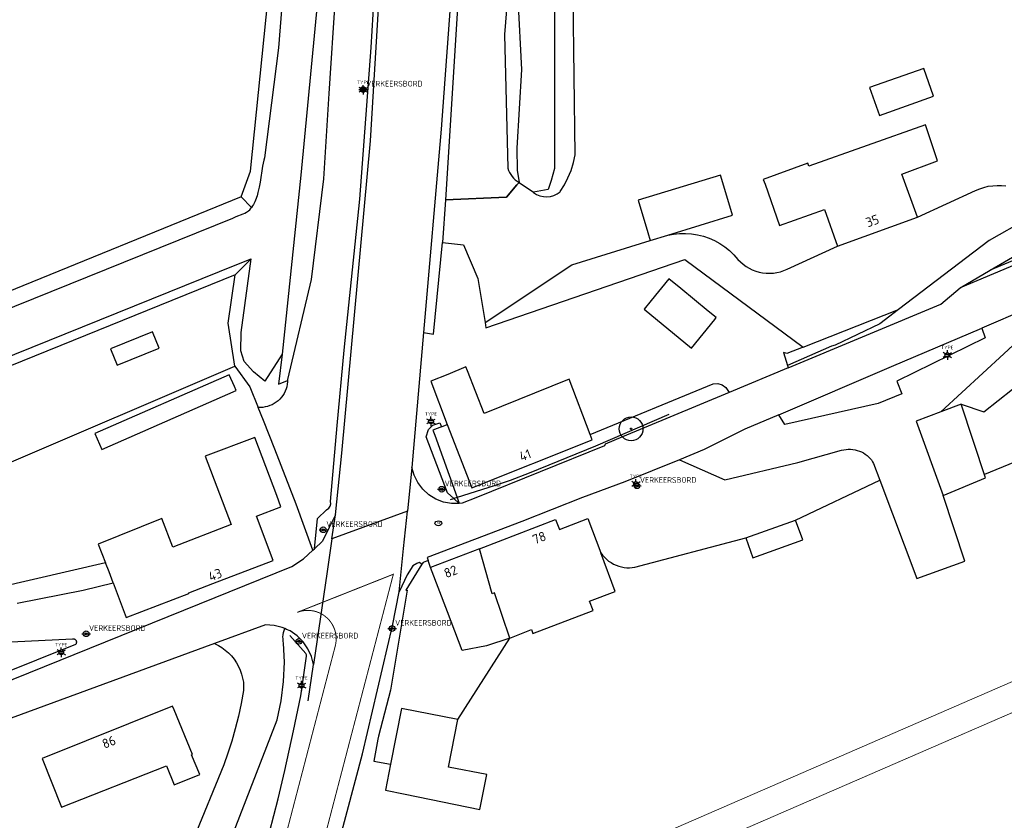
# Model space of a CAD drawing. Header units: metres. Extents: x 102000 to 105000, y 414600 to 420766.
# Tile 182 of 256: x 103598 to 103701, y 419581 to 419665. Entities that reach past the tile are written whole.
import ezdxf
from ezdxf.enums import TextEntityAlignment as Align

# ---------------------------------------------------------------- set-up
doc = ezdxf.new("R2010")
doc.units = ezdxf.units.M
doc.layers.get('0').update_dxf_attribs({"color": 8})
for name, color, linetype, lineweight in [('00-Ontwerp DKIV', 8, 'Continuous', 0), ('B-WE-VH-BEDRIJFSVLOERPLAAT-S', 8, 'Continuous', 18), ('N-WE-GR-RUBUS 2 SOORTEN-A', 252, 'Continuous', 18), ('N-WE-GR-RUBUS 2 SOORTEN-G', 3, 'Continuous', 18), ('N-WE-WH-WATERLIJN-G', 150, 'Continuous', 5)]:
    doc.layers.add(name, color=color, linetype=linetype, lineweight=lineweight)
doc.styles.add('MtXpl_NLCS-ISO', font='NLCS-ISO.ttf')
doc.styles.add('NLCS-ISO', font='NLCS-ISO.ttf')

msp = doc.modelspace()

# ---------------------------------------------------------------- hatches: boundary and pattern name
at = {"ltscale": 0.1}
h = msp.add_hatch(color=256, dxfattribs=at)
edge = h.paths.add_edge_path()
edge.add_arc((103661.96, 419622.21), 0.075, 0, 360)
at = {"layer": 'N-WE-GR-RUBUS 2 SOORTEN-A'}
h = msp.add_hatch(dxfattribs=at)
h.set_pattern_fill('ANSI31', color=256)
h.set_pattern_definition([(45, (0, 500), (-2.24506403, 2.24506403), [])])
edge = h.paths.add_edge_path()
edge.add_arc((103788.66, 419614.36), 2.2, 351.1596, 352.9621)
edge.add_line((103790.84, 419614.09), (103790.84, 419614.09))
edge.add_arc((103789.85, 419614.19), 1, 354.0484, 471.953)
edge.add_line((103789.47, 419615.12), (103655.18, 419560.99))
edge.add_line((103655.18, 419560.99), (103652.87, 419555.53))
edge.add_line((103652.87, 419555.53), (103689.35, 419570.24))
edge.add_line((103689.35, 419570.24), (103711.2, 419561.5))
edge.add_line((103711.2, 419561.5), (103739.16, 419572.83))
edge.add_line((103739.16, 419572.83), (103740.51, 419580.52))
edge.add_line((103740.51, 419580.52), (103789.79, 419608.07))
edge.add_line((103789.79, 419608.07), (103790.83, 419614.02))

# ---------------------------------------------------------------- linework, layer by layer
at = {"transparency": 33554687}
for p, q in [((103633.89, 419717.95), (103627.21, 419648.9)), ((103634.54, 419652.51), (103637.6, 419703.17)), ((103621.93, 419649.33), (103627.28, 419702.08)), ((103627.98, 419702.05), (103624.87, 419662.3)), ((103634.63, 419662.32), (103636.23, 419690.31)), ((103634.63, 419662.32), (103636.23, 419690.31)), ((103644.79, 419683.85), (103642.44, 419646.31)), ((103653.88, 419683.52), (103653.9, 419649.58)), ((103650.11, 419682.11), (103648.66, 419663.7)), ((103631.07, 419671.13), (103630.16, 419657.48)), ((103643.16, 419670.05), (103641.98, 419653.74)), ((103656.07, 419651.03), (103655.84, 419669.15)), ((103650.06, 419667.47), (103650.42, 419660.02)), ((103648.66, 419663.7), (103648.99, 419649.64)), ((103624.87, 419662.3), (103623.4, 419650.71)), ((103633.42, 419646.36), (103634.63, 419662.32)), ((103633.42, 419646.36), (103634.63, 419662.32)), ((103699.73, 419638.89), (103736.96, 419660.68)), ((103650.42, 419660.02), (103649.95, 419651.72)), ((103692.75, 419660.12), (103687.05, 419658.11)), ((103693.78, 419657.2), (103692.75, 419660.12)), ((103630.16, 419657.48), (103629.61, 419648.51)), ((103687.05, 419658.11), (103688.08, 419655.18)), ((103688.08, 419655.18), (103693.78, 419657.2)), ((103743.62, 419656.79), (103696.57, 419637.03)), ((103741.95, 419656.68), (103699.73, 419638.89)), ((103692.95, 419654.2), (103680.67, 419649.84)), ((103694.18, 419650.41), (103692.95, 419654.2)), ((103641.98, 419653.74), (103640.13, 419632.34)), ((103631.53, 419619.66), (103634.54, 419652.51)), ((103649.95, 419651.72), (103649.97, 419649.41)), ((103623.34, 419650.47), (103623.2, 419649.83)), ((103623.4, 419650.71), (103623.34, 419650.47)), ((103655.64, 419649.4), (103655.89, 419650.21)), ((103655.89, 419650.21), (103656.07, 419651.03)), ((103680.55, 419650.17), (103675.87, 419648.44)), ((103680.67, 419649.84), (103680.55, 419650.17)), ((103690.44, 419649), (103694.18, 419650.41)), ((103620.94, 419646.62), (103621.93, 419649.33)), ((103623.2, 419649.83), (103622.94, 419648.17)), ((103649.97, 419649.41), (103650.18, 419648.12)), ((103653.9, 419649.58), (103653.56, 419648.32)), ((103655.32, 419648.62), (103655.64, 419649.4)), ((103622.94, 419648.17), (103622.84, 419647.64)), ((103627.21, 419648.9), (103625.26, 419630.08)), ((103629.61, 419648.51), (103628.29, 419637.93)), ((103650.18, 419648.12), (103649.93, 419647.87)), ((103650.18, 419648.12), (103651.69, 419647.09)), ((103653.56, 419648.32), (103653.22, 419647.4)), ((103654.94, 419647.87), (103655.32, 419648.62)), ((103671.35, 419648.89), (103662.69, 419646.25)), ((103672.14, 419646.32), (103671.35, 419648.89)), ((103675.87, 419648.44), (103676.05, 419647.94)), ((103692.09, 419644.49), (103690.44, 419649)), ((103622.71, 419647.08), (103622.62, 419646.73)), ((103622.84, 419647.64), (103622.71, 419647.08)), ((103649.93, 419647.87), (103648.85, 419646.58)), ((103648.85, 419646.58), (103649.93, 419647.87)), ((103653.22, 419647.4), (103651.69, 419647.09)), ((103654.49, 419647.16), (103654.94, 419647.87)), ((103676.05, 419647.94), (103677.56, 419643.59)), ((103692.09, 419644.49), (103698.21, 419647.28)), ((103698.21, 419647.28), (103698.64, 419647.46)), ((103698.64, 419647.46), (103699.08, 419647.61)), ((103699.08, 419647.61), (103699.54, 419647.72)), ((103699.54, 419647.72), (103700, 419647.79)), ((103700, 419647.79), (103700.47, 419647.82)), ((103700.47, 419647.82), (103700.93, 419647.82)), ((103700.93, 419647.82), (103701.4, 419647.77)), ((103620.94, 419646.62), (103563.46, 419623.22)), ((103622.04, 419645.5), (103620.94, 419646.62)), ((103622.37, 419646.08), (103622.24, 419645.82)), ((103622.46, 419646.28), (103622.37, 419646.08)), ((103622.62, 419646.73), (103622.46, 419646.28)), ((103631.79, 419630.5), (103633.42, 419646.36)), ((103631.79, 419630.5), (103633.42, 419646.36)), ((103642.44, 419646.31), (103642.12, 419641.82)), ((103648.85, 419646.58), (103642.44, 419646.31)), ((103642.44, 419646.31), (103648.85, 419646.58)), ((103662.69, 419646.25), (103663.72, 419642.87)), ((103672.64, 419644.67), (103672.14, 419646.32)), ((103708.17, 419646.89), (103699.64, 419642.03)), ((103621.14, 419644.82), (103621.32, 419644.91)), ((103621.32, 419644.91), (103621.51, 419645.01)), ((103621.51, 419645.01), (103621.72, 419645.15)), ((103621.72, 419645.15), (103621.85, 419645.26)), ((103621.85, 419645.26), (103621.93, 419645.35)), ((103621.93, 419645.35), (103622.04, 419645.5)), ((103622.15, 419645.66), (103622.04, 419645.5)), ((103622.24, 419645.82), (103622.15, 419645.66)), ((103677.56, 419643.59), (103682.3, 419645.29)), ((103682.3, 419645.29), (103683.68, 419641.42)), ((103555.3, 419618.24), (103620.08, 419644.37)), ((103620.08, 419644.37), (103620.43, 419644.53)), ((103620.43, 419644.53), (103621.14, 419644.82)), ((103665.81, 419642.58), (103672.64, 419644.67)), ((103683.68, 419641.42), (103692.09, 419644.49)), ((103663.72, 419642.87), (103663.98, 419642.02)), ((103641.17, 419632.15), (103642.12, 419641.82)), ((103642.12, 419641.82), (103644.34, 419641.55)), ((103655.73, 419639.46), (103663.98, 419642.02)), ((103663.98, 419642.02), (103665.81, 419642.58)), ((103665.81, 419642.58), (103666.43, 419642.7)), ((103666.43, 419642.7), (103667.06, 419642.76)), ((103667.06, 419642.76), (103667.7, 419642.77)), ((103667.7, 419642.77), (103668.33, 419642.73)), ((103668.33, 419642.73), (103668.95, 419642.63)), ((103668.95, 419642.63), (103669.57, 419642.48)), ((103669.57, 419642.48), (103670.17, 419642.27)), ((103670.17, 419642.27), (103670.75, 419642.01)), ((103670.75, 419642.01), (103671.3, 419641.71)), ((103699.64, 419642.03), (103690.11, 419634.77)), ((103644.34, 419641.55), (103645.85, 419638.02)), ((103671.3, 419641.71), (103671.83, 419641.35)), ((103671.83, 419641.35), (103672.32, 419640.96)), ((103672.32, 419640.96), (103672.78, 419640.52)), ((103678.38, 419639.02), (103683.68, 419641.42)), ((103621.98, 419640.1), (103620.31, 419638.4)), ((103620.47, 419639.5), (103621.98, 419640.1)), ((103620.94, 419632.34), (103621.98, 419640.1)), ((103646.68, 419632.85), (103667.62, 419640.02)), ((103667.62, 419640.02), (103680.06, 419630.8)), ((103672.78, 419640.52), (103673.2, 419640.04)), ((103673.2, 419640.04), (103673.46, 419639.77)), ((103673.46, 419639.77), (103673.74, 419639.52)), ((103584.41, 419624.95), (103620.47, 419639.5)), ((103646.6, 419633.38), (103655.73, 419639.46)), ((103673.74, 419639.52), (103674.05, 419639.29)), ((103674.05, 419639.29), (103674.37, 419639.1)), ((103674.37, 419639.1), (103674.71, 419638.93)), ((103674.71, 419638.93), (103675.07, 419638.79)), ((103675.07, 419638.79), (103675.43, 419638.69)), ((103675.43, 419638.69), (103675.8, 419638.61)), ((103677.31, 419638.65), (103677.68, 419638.74)), ((103677.68, 419638.74), (103678.03, 419638.86)), ((103678.03, 419638.86), (103678.38, 419639.02)), ((103696.57, 419637.03), (103699.73, 419638.89)), ((103620.31, 419638.4), (103568.27, 419617.35)), ((103619.56, 419633.34), (103620.31, 419638.4)), ((103628.29, 419637.93), (103625.82, 419627.39)), ((103645.85, 419638.02), (103646.6, 419633.38)), ((103665.94, 419637.98), (103664.08, 419635.71)), ((103667.18, 419636.97), (103665.94, 419637.98)), ((103675.8, 419638.61), (103676.18, 419638.57)), ((103676.18, 419638.57), (103676.55, 419638.57)), ((103676.55, 419638.57), (103676.93, 419638.59)), ((103676.93, 419638.59), (103677.31, 419638.65)), ((103670.07, 419634.6), (103667.18, 419636.97)), ((103694.56, 419635.32), (103696.57, 419637.03)), ((103664.08, 419635.71), (103663.32, 419634.79)), ((103706.72, 419636.16), (103698.85, 419632.81)), ((103663.32, 419634.79), (103668.3, 419630.71)), ((103670.91, 419633.91), (103670.07, 419634.6)), ((103678.49, 419628.62), (103694.56, 419635.32)), ((103680.06, 419630.8), (103690.11, 419634.77)), ((103690.11, 419634.77), (103688.13, 419633.25)), ((103706.76, 419635.32), (103701.16, 419630.1)), ((103668.3, 419630.71), (103670.76, 419633.71)), ((103670.76, 419633.71), (103670.91, 419633.91)), ((103620.28, 419628.8), (103619.56, 419633.34)), ((103646.6, 419633.38), (103646.68, 419632.85)), ((103688.13, 419633.25), (103683.42, 419631.01)), ((103689.34, 419628.77), (103698.85, 419632.81)), ((103698.85, 419632.81), (103699.22, 419631.79)), ((103611.63, 419632.42), (103607.18, 419630.62)), ((103612.32, 419630.71), (103611.63, 419632.42)), ((103620.9, 419630.4), (103620.94, 419632.34)), ((103640.13, 419632.34), (103638.91, 419618.15)), ((103640.13, 419632.34), (103641.17, 419632.15)), ((103699.22, 419631.79), (103689.9, 419627.24)), ((103699.06, 419623.98), (103708.79, 419631.75)), ((103607.18, 419630.62), (103607.88, 419628.91)), ((103607.88, 419628.91), (103612.32, 419630.71)), ((103621.27, 419629.3), (103620.9, 419630.4)), ((103631.03, 419622.55), (103631.79, 419630.5)), ((103631.03, 419622.55), (103631.79, 419630.5)), ((103680.06, 419630.8), (103678.35, 419630.13)), ((103683.06, 419630.89), (103678.42, 419628.86)), ((103683.42, 419631.01), (103683.06, 419630.89)), ((103625.26, 419630.08), (103623.43, 419627.23)), ((103625.26, 419630.08), (103624.88, 419626.9)), ((103677.99, 419630.25), (103678.42, 419628.86)), ((103678.35, 419630.13), (103677.99, 419630.25)), ((103701.16, 419630.1), (103694.56, 419624.01)), ((103582.17, 419612.5), (103620.28, 419628.8)), ((103582.17, 419612.5), (103620.28, 419628.8)), ((103620.28, 419628.8), (103621.85, 419626.62)), ((103622.24, 419628.21), (103621.27, 419629.3)), ((103644.59, 419628.73), (103642.69, 419627.94)), ((103644.75, 419628.3), (103644.59, 419628.73)), ((103646.49, 419623.82), (103644.75, 419628.3)), ((103678.49, 419628.62), (103672.29, 419626.04)), ((103677.49, 419623.69), (103689.34, 419628.77)), ((103678.42, 419628.86), (103678.49, 419628.62)), ((103619.69, 419627.9), (103605.56, 419621.73)), ((103620.23, 419626.67), (103619.69, 419627.9)), ((103623.43, 419627.23), (103622.24, 419628.21)), ((103624.88, 419626.9), (103625.82, 419627.28)), ((103625.82, 419627.28), (103625.81, 419627.14)), ((103625.82, 419627.39), (103625.82, 419627.28)), ((103642.69, 419627.94), (103640.89, 419627.21)), ((103655.44, 419627.42), (103646.49, 419623.82)), ((103657.66, 419621.61), (103655.44, 419627.42)), ((103606.29, 419620.05), (103620.42, 419626.23)), ((103620.42, 419626.23), (103620.23, 419626.67)), ((103621.85, 419626.62), (103622.73, 419624.46)), ((103625.66, 419626.4), (103625.57, 419626.17)), ((103625.73, 419626.64), (103625.66, 419626.4)), ((103625.78, 419626.89), (103625.73, 419626.64)), ((103625.81, 419627.14), (103625.78, 419626.89)), ((103640.89, 419627.21), (103642.6, 419622.65)), ((103657.66, 419621.61), (103670.6, 419626.93)), ((103670.6, 419626.93), (103671.09, 419626.96)), ((103671.09, 419626.96), (103671.55, 419626.82)), ((103671.55, 419626.82), (103671.94, 419626.54)), ((103671.94, 419626.54), (103672.29, 419626.04)), ((103689.9, 419627.24), (103690.45, 419625.9)), ((103625.01, 419625.34), (103624.82, 419625.16)), ((103625.17, 419625.53), (103625.01, 419625.34)), ((103625.32, 419625.73), (103625.17, 419625.53)), ((103625.46, 419625.94), (103625.32, 419625.73)), ((103625.57, 419626.17), (103625.46, 419625.94)), ((103672.29, 419626.04), (103666.03, 419623.43)), ((103690.45, 419625.9), (103687.96, 419624.88)), ((103623.23, 419624.47), (103622.73, 419624.46)), ((103623.3, 419623.08), (103622.73, 419624.46)), ((103623.3, 419623.08), (103622.73, 419624.46)), ((103623.48, 419624.51), (103623.23, 419624.47)), ((103623.72, 419624.57), (103623.48, 419624.51)), ((103623.96, 419624.65), (103623.72, 419624.57)), ((103624.19, 419624.75), (103623.96, 419624.65)), ((103624.41, 419624.87), (103624.19, 419624.75)), ((103624.62, 419625.01), (103624.41, 419624.87)), ((103624.82, 419625.16), (103624.62, 419625.01)), ((103687.96, 419624.88), (103678.14, 419622.67)), ((103696.68, 419624.82), (103694.56, 419624.01)), ((103699.25, 419617.05), (103696.68, 419624.82)), ((103696.68, 419624.82), (103699.06, 419623.98)), ((103665.94, 419623.7), (103658.21, 419620.37)), ((103666.03, 419623.43), (103661.07, 419621.37)), ((103677.49, 419623.69), (103673.94, 419622.17)), ((103678.14, 419622.67), (103677.49, 419623.69)), ((103694.56, 419624.01), (103691.95, 419623.01)), ((103624.49, 419620.07), (103623.3, 419623.08)), ((103630.35, 419614.58), (103631.03, 419622.55)), ((103630.35, 419614.58), (103631.03, 419622.55)), ((103640.4, 419621.36), (103640.65, 419622.13)), ((103640.65, 419622.13), (103641.12, 419622.61)), ((103641.12, 419622.61), (103641.84, 419622.84)), ((103642, 419622.42), (103641.12, 419622.07)), ((103641.84, 419622.84), (103642, 419622.42)), ((103642, 419622.42), (103642.6, 419622.65)), ((103642.6, 419622.65), (103645.2, 419616.01)), ((103673.94, 419622.17), (103669.66, 419620.02)), ((103691.95, 419623.01), (103694.78, 419615.18)), ((103605.56, 419621.73), (103606.29, 419620.05)), ((103622.38, 419621.3), (103617.16, 419619.35)), ((103624.68, 419615.18), (103622.38, 419621.3)), ((103642.65, 419615.46), (103640.4, 419621.36)), ((103641.12, 419622.07), (103641.3, 419621.54)), ((103641.3, 419621.54), (103643.66, 419614.98)), ((103645.2, 419616.01), (103657.86, 419621.06)), ((103657.86, 419621.06), (103657.66, 419621.61)), ((103661.07, 419621.37), (103659.22, 419620.59)), ((103626.73, 419614.28), (103624.49, 419620.07)), ((103659.16, 419620.41), (103645.62, 419614.96)), ((103658.21, 419620.37), (103651.24, 419617.54)), ((103659.22, 419620.59), (103659.16, 419620.41)), ((103669.66, 419620.02), (103667.06, 419618.95)), ((103684.1, 419619.96), (103684.34, 419620.01)), ((103684.34, 419620.01), (103684.57, 419620.05)), ((103684.57, 419620.05), (103684.81, 419620.06)), ((103684.81, 419620.06), (103685.05, 419620.06)), ((103685.05, 419620.06), (103685.29, 419620.04)), ((103685.29, 419620.04), (103685.52, 419620)), ((103617.16, 419619.35), (103619.88, 419612.14)), ((103630.86, 419613.17), (103631.53, 419619.66)), ((103679.5, 419618.67), (103684.1, 419619.96)), ((103685.52, 419620), (103685.75, 419619.94)), ((103685.75, 419619.94), (103685.98, 419619.87)), ((103685.98, 419619.87), (103686.19, 419619.78)), ((103686.19, 419619.78), (103686.4, 419619.67)), ((103686.4, 419619.67), (103686.6, 419619.55)), ((103686.6, 419619.55), (103686.78, 419619.41)), ((103686.78, 419619.41), (103686.95, 419619.26)), ((103686.95, 419619.26), (103687.11, 419619.1)), ((103687.11, 419619.1), (103687.25, 419618.93)), ((103638.91, 419618.15), (103638.43, 419613.53)), ((103639.14, 419617.32), (103638.91, 419618.15)), ((103667.06, 419618.95), (103661.32, 419616.62)), ((103667.06, 419618.95), (103671.84, 419616.86)), ((103671.84, 419616.86), (103679.5, 419618.67)), ((103687.25, 419618.93), (103687.37, 419618.74)), ((103687.37, 419618.74), (103687.48, 419618.55)), ((103687.48, 419618.55), (103688.13, 419616.81)), ((103639.52, 419616.55), (103639.14, 419617.32)), ((103651.24, 419617.54), (103649.23, 419616.79)), ((103694.78, 419615.18), (103699.25, 419617.05)), ((103640.04, 419615.86), (103639.52, 419616.55)), ((103647.54, 419616.2), (103643.66, 419614.98)), ((103649.23, 419616.79), (103647.54, 419616.2)), ((103661.32, 419616.62), (103656.84, 419614.98)), ((103679.27, 419612.6), (103688.13, 419616.81)), ((103688.13, 419616.81), (103692.02, 419606.45)), ((103625.13, 419614), (103624.68, 419615.18)), ((103640.68, 419615.28), (103640.04, 419615.86)), ((103641.41, 419614.82), (103640.68, 419615.28)), ((103643.31, 419614.87), (103642.65, 419615.46)), ((103642.97, 419614.77), (103643.31, 419614.87)), ((103643.66, 419614.98), (103643.31, 419614.87)), ((103643.89, 419614.35), (103643.31, 419614.87)), ((103643.66, 419614.98), (103643.89, 419614.35)), ((103645.62, 419614.96), (103644.2, 419614.38)), ((103656.84, 419614.98), (103653.65, 419613.72)), ((103697.08, 419608.3), (103694.78, 419615.18)), ((103622.54, 419613.02), (103625.13, 419614)), ((103628.47, 419609.43), (103626.73, 419614.28)), ((103629.93, 419613.7), (103630.16, 419613.87)), ((103629.93, 419613.7), (103630.16, 419613.87)), ((103630.16, 419613.87), (103630.29, 419614.08)), ((103630.16, 419613.87), (103630.29, 419614.08)), ((103630.29, 419614.08), (103630.36, 419614.33)), ((103630.29, 419614.08), (103630.36, 419614.33)), ((103630.36, 419614.33), (103630.35, 419614.58)), ((103630.36, 419614.33), (103630.35, 419614.58)), ((103642.22, 419614.51), (103641.41, 419614.82)), ((103643.07, 419614.35), (103642.22, 419614.51)), ((103643.89, 419614.35), (103643.07, 419614.35)), ((103644.2, 419614.38), (103643.89, 419614.35)), ((103612.6, 419612.76), (103605.9, 419610.06)), ((103613.74, 419609.76), (103612.6, 419612.76)), ((103624.32, 419608.37), (103622.54, 419613.02)), ((103628.65, 419609.6), (103628.96, 419612.79)), ((103628.96, 419612.79), (103629.93, 419613.7)), ((103628.96, 419612.79), (103629.93, 419613.7)), ((103630.86, 419613.17), (103630.2, 419611.84)), ((103638.43, 419613.53), (103630.48, 419610.62)), ((103630.48, 419610.62), (103630.86, 419613.17)), ((103638.03, 419609.61), (103638.43, 419613.53)), ((103653.65, 419613.72), (103650.48, 419612.47)), ((103654.43, 419611.63), (103657.41, 419612.78)), ((103657.41, 419612.78), (103658.77, 419609.16)), ((103619.88, 419612.14), (103613.74, 419609.76)), ((103630.2, 419611.84), (103629.48, 419610.38)), ((103650.48, 419612.47), (103640.51, 419608.67)), ((103646.02, 419609.59), (103654.02, 419612.67)), ((103654.02, 419612.67), (103654.43, 419611.63)), ((103674.03, 419610.73), (103679.27, 419612.6)), ((103680.02, 419610.52), (103679.27, 419612.6)), ((103662.35, 419607.67), (103674.03, 419610.73)), ((103674.03, 419610.73), (103674.77, 419608.65)), ((103605.9, 419610.06), (103606.66, 419608.1)), ((103629.48, 419610.38), (103628.65, 419609.6)), ((103630.48, 419610.62), (103629.98, 419607.2)), ((103674.77, 419608.65), (103680.02, 419610.52)), ((103627.51, 419608.54), (103628.47, 419609.43)), ((103628.47, 419609.43), (103628.65, 419609.6)), ((103637.56, 419605.05), (103638.03, 419609.61)), ((103640.51, 419608.67), (103640.62, 419608.36)), ((103646.02, 419609.59), (103640.86, 419607.61)), ((103647.36, 419604.85), (103646.02, 419609.59)), ((103660.29, 419605.1), (103658.77, 419609.16)), ((103658.77, 419609.16), (103658.95, 419608.92)), ((103658.95, 419608.92), (103659.15, 419608.7)), ((103659.15, 419608.7), (103659.37, 419608.49)), ((103588.56, 419592.47), (103626.26, 419607.71)), ((103606.66, 419608.1), (103592.41, 419604.82)), ((103607.04, 419607.15), (103606.66, 419608.1)), ((103617.95, 419605.93), (103624.32, 419608.37)), ((103626.26, 419607.71), (103627.51, 419608.54)), ((103639.96, 419607.96), (103638.28, 419605.23)), ((103639, 419607.79), (103638.4, 419606.84)), ((103639.43, 419608.05), (103639, 419607.79)), ((103639.65, 419608.15), (103639.43, 419608.05)), ((103639.96, 419607.96), (103639.65, 419608.15)), ((103640.07, 419608.14), (103639.96, 419607.96)), ((103640.62, 419608.36), (103640.07, 419608.14)), ((103640.86, 419607.61), (103640.62, 419608.36)), ((103642.64, 419602.95), (103640.86, 419607.61)), ((103659.37, 419608.49), (103659.6, 419608.3)), ((103659.6, 419608.3), (103659.85, 419608.13)), ((103659.85, 419608.13), (103660.11, 419607.98)), ((103660.11, 419607.98), (103660.38, 419607.86)), ((103660.38, 419607.86), (103660.66, 419607.76)), ((103660.66, 419607.76), (103660.94, 419607.68)), ((103660.94, 419607.68), (103661.23, 419607.63)), ((103661.23, 419607.63), (103661.51, 419607.6)), ((103661.51, 419607.6), (103661.8, 419607.59)), ((103661.8, 419607.59), (103662.08, 419607.62)), ((103662.08, 419607.62), (103662.35, 419607.67)), ((103692.02, 419606.45), (103697.08, 419608.3)), ((103607.46, 419606.02), (103607.04, 419607.15)), ((103629.98, 419607.2), (103628.55, 419597.4)), ((103638.4, 419606.84), (103637.56, 419605.05)), ((103604.32, 419605.25), (103607.46, 419606.02)), ((103607.46, 419606.02), (103608.83, 419602.36)), ((103615.44, 419604.97), (103617.95, 419605.93)), ((103597.37, 419603.88), (103604.32, 419605.25)), ((103608.83, 419602.36), (103615.45, 419604.89)), ((103615.45, 419604.89), (103615.44, 419604.97)), ((103638.4, 419605.23), (103636.64, 419594.7)), ((103636.85, 419601.48), (103637.56, 419605.05)), ((103638.28, 419605.23), (103638.4, 419605.23)), ((103647.6, 419604.97), (103647.36, 419604.85)), ((103649.22, 419600.2), (103647.6, 419604.97)), ((103657.6, 419604.09), (103660.29, 419605.1)), ((103657.98, 419603.08), (103657.6, 419604.09)), ((103644.2, 419598.88), (103642.64, 419602.95)), ((103651.62, 419600.69), (103657.98, 419603.08)), ((103623.5, 419601.58), (103618.14, 419599.62)), ((103624.41, 419601.52), (103623.5, 419601.58)), ((103625.27, 419601.31), (103624.41, 419601.52)), ((103633.7, 419588), (103636.85, 419601.48)), ((103625.53, 419601.19), (103625.27, 419601.31)), ((103625.34, 419600.33), (103625.36, 419600.55)), ((103625.35, 419600.1), (103625.34, 419600.33)), ((103625.36, 419600.55), (103625.4, 419600.77)), ((103625.4, 419600.77), (103625.45, 419600.98)), ((103625.45, 419600.98), (103625.53, 419601.19)), ((103625.72, 419601.1), (103625.53, 419601.19)), ((103626.09, 419600.94), (103625.72, 419601.1)), ((103627.73, 419598.58), (103626.07, 419600.45)), ((103626.82, 419600.43), (103626.09, 419600.94)), ((103627.45, 419599.81), (103626.82, 419600.43)), ((103649.22, 419600.2), (103651.47, 419601.09)), ((103651.47, 419601.09), (103651.62, 419600.69)), ((103590.84, 419599.5), (103603.21, 419600.12)), ((103603.52, 419599.53), (103592.82, 419595.25)), ((103618.14, 419599.62), (103596.73, 419591.78)), ((103603.21, 419600.12), (103603.24, 419600.13)), ((103603.24, 419600.13), (103603.27, 419600.13)), ((103603.27, 419600.13), (103603.3, 419600.12)), ((103603.3, 419600.12), (103603.33, 419600.12)), ((103603.33, 419600.12), (103603.36, 419600.11)), ((103603.36, 419600.11), (103603.39, 419600.1)), ((103603.39, 419600.1), (103603.42, 419600.09)), ((103603.42, 419600.09), (103603.44, 419600.07)), ((103603.44, 419600.07), (103603.47, 419600.05)), ((103603.47, 419600.05), (103603.49, 419600.03)), ((103603.49, 419600.03), (103603.51, 419600.01)), ((103603.51, 419600.01), (103603.54, 419599.99)), ((103603.54, 419599.55), (103603.52, 419599.53)), ((103603.54, 419599.99), (103603.55, 419599.96)), ((103603.56, 419599.58), (103603.54, 419599.55)), ((103603.55, 419599.96), (103603.57, 419599.93)), ((103603.57, 419599.6), (103603.56, 419599.58)), ((103603.57, 419599.93), (103603.58, 419599.91)), ((103603.59, 419599.63), (103603.57, 419599.6)), ((103603.58, 419599.91), (103603.59, 419599.88)), ((103603.59, 419599.88), (103603.6, 419599.85)), ((103603.6, 419599.66), (103603.59, 419599.63)), ((103603.6, 419599.85), (103603.61, 419599.82)), ((103603.61, 419599.72), (103603.6, 419599.69)), ((103603.6, 419599.69), (103603.6, 419599.66)), ((103603.61, 419599.82), (103603.61, 419599.79)), ((103603.61, 419599.79), (103603.61, 419599.75)), ((103603.61, 419599.75), (103603.61, 419599.72)), ((103618.14, 419599.62), (103618.54, 419599.42)), ((103618.54, 419599.42), (103618.92, 419599.19)), ((103625.37, 419599.88), (103625.35, 419600.1)), ((103625.41, 419599.66), (103625.37, 419599.88)), ((103625.49, 419597.65), (103625.41, 419599.66)), ((103627.96, 419599.07), (103627.45, 419599.81)), ((103643.74, 419591.63), (103649.22, 419600.2)), ((103646.75, 419599.37), (103644.2, 419598.88)), ((103649.22, 419600.2), (103646.75, 419599.37)), ((103618.92, 419599.19), (103619.27, 419598.92)), ((103619.27, 419598.92), (103619.61, 419598.63)), ((103619.61, 419598.63), (103619.91, 419598.31)), ((103619.91, 419598.31), (103620.19, 419597.97)), ((103627.22, 419594.13), (103627.83, 419598.28)), ((103627.81, 419598.44), (103627.73, 419598.58)), ((103627.83, 419598.28), (103627.81, 419598.44)), ((103628.33, 419598.26), (103627.96, 419599.07)), ((103628.55, 419597.4), (103628.33, 419598.26)), ((103620.19, 419597.97), (103620.44, 419597.6)), ((103620.44, 419597.6), (103620.66, 419597.22)), ((103620.66, 419597.22), (103620.84, 419596.82)), ((103625.4, 419595.63), (103625.49, 419597.65)), ((103628, 419593.59), (103628.55, 419597.4)), ((103620.84, 419596.82), (103620.98, 419596.4)), ((103620.98, 419596.4), (103621.09, 419595.98)), ((103621.09, 419595.98), (103621.17, 419595.54)), ((103621.17, 419595.54), (103621.2, 419595.11)), ((103625.14, 419593.61), (103625.4, 419595.63)), ((103621.2, 419594.67), (103620.95, 419593.31)), ((103621.2, 419595.11), (103621.2, 419594.67)), ((103626.46, 419590.44), (103627.22, 419594.13)), ((103636.64, 419594.7), (103635.4, 419589.89)), ((103620.95, 419593.31), (103620.65, 419591.97)), ((103624.72, 419591.61), (103625.14, 419593.61)), ((103613.72, 419593.02), (103600, 419587.52)), ((103613.88, 419592.63), (103613.72, 419593.02)), ((103615.81, 419587.93), (103613.88, 419592.63)), ((103637.81, 419592.8), (103636.66, 419586.93)), ((103643.74, 419591.63), (103637.81, 419592.8)), ((103619.46, 419578.04), (103624.72, 419591.61)), ((103620.65, 419591.97), (103620.32, 419590.64)), ((103642.75, 419586.62), (103643.74, 419591.63)), ((103620.32, 419590.64), (103619.95, 419589.34)), ((103625.54, 419586.27), (103626.46, 419590.44)), ((103619.95, 419589.34), (103619.54, 419588.08)), ((103635.32, 419589.56), (103634.88, 419587.25)), ((103635.4, 419589.89), (103635.32, 419589.56)), ((103615.73, 419520.64), (103633.7, 419588)), ((103615.73, 419587.9), (103615.81, 419587.93)), ((103616.58, 419585.83), (103615.73, 419587.9)), ((103619.54, 419588.08), (103619.1, 419586.87)), ((103600, 419587.52), (103602.05, 419582.41)), ((103619.1, 419586.87), (103615.92, 419579.09)), ((103634.88, 419587.25), (103636.66, 419586.93)), ((103636.66, 419586.93), (103636.12, 419584.18)), ((103602.05, 419582.41), (103613.09, 419586.76)), ((103613.09, 419586.76), (103613.88, 419584.76)), ((103613.88, 419584.76), (103616.58, 419585.83)), ((103624.83, 419583.3), (103625.54, 419586.27)), ((103646.77, 419585.83), (103642.75, 419586.62)), ((103646.05, 419582.17), (103646.77, 419585.83)), ((103636.12, 419584.18), (103638.18, 419583.76)), ((103638.18, 419583.76), (103646.05, 419582.17)), ((103623.93, 419579.76), (103624.83, 419583.3))]:
    msp.add_line(p, q, dxfattribs=at)
at = {"ltscale": 0.1}
for p, q in [((103633.78, 419658.13), (103633.78, 419658.38)), ((103633.56, 419658), (103633.34, 419658.13)), ((103633.56, 419657.75), (103633.34, 419657.62)), ((103633.78, 419657.62), (103633.78, 419657.37)), ((103634, 419658), (103634.22, 419658.13)), ((103634, 419657.75), (103634.22, 419657.62)), ((103695.23, 419630.23), (103695.23, 419630.48)), ((103695.01, 419630.1), (103694.79, 419630.23)), ((103695.01, 419629.85), (103694.79, 419629.72)), ((103695.23, 419629.72), (103695.23, 419629.47)), ((103695.45, 419630.1), (103695.67, 419630.23)), ((103695.45, 419629.85), (103695.67, 419629.72)), ((103640.69, 419623.11), (103640.47, 419623.24)), ((103640.91, 419623.24), (103640.91, 419623.49)), ((103641.13, 419623.11), (103641.35, 419623.24)), ((103640.69, 419622.86), (103640.47, 419622.73)), ((103640.91, 419622.73), (103640.91, 419622.48)), ((103641.13, 419622.86), (103641.35, 419622.73)), ((103662.47, 419616.66), (103662.47, 419616.91)), ((103662.25, 419616.53), (103662.04, 419616.66)), ((103662.25, 419616.28), (103662.04, 419616.15)), ((103662.47, 419616.15), (103662.47, 419615.9)), ((103662.69, 419616.53), (103662.91, 419616.66)), ((103662.69, 419616.28), (103662.91, 419616.15)), ((103601.79, 419598.83), (103601.57, 419598.95)), ((103601.79, 419598.57), (103601.57, 419598.45)), ((103602.01, 419598.95), (103602.01, 419599.21)), ((103602.01, 419598.45), (103602.01, 419598.19)), ((103602.23, 419598.83), (103602.45, 419598.95)), ((103602.23, 419598.57), (103602.45, 419598.45)), ((103627.07, 419595.33), (103626.86, 419595.45)), ((103627.29, 419595.45), (103627.29, 419595.71)), ((103627.51, 419595.33), (103627.73, 419595.45)), ((103627.07, 419595.07), (103626.86, 419594.95)), ((103627.29, 419594.95), (103627.29, 419594.69)), ((103627.51, 419595.07), (103627.73, 419594.95))]:
    msp.add_line(p, q, dxfattribs=at)
for p, q in [((103633.33, 419657.92), (103634.22, 419657.92)), ((103633.55, 419657.97), (103634.01, 419657.97)), ((103633.55, 419657.77), (103634.01, 419657.77)), ((103695, 419630.07), (103695.46, 419630.07)), ((103695, 419629.87), (103695.46, 419629.87)), ((103640.68, 419623.09), (103641.14, 419623.09)), ((103640.68, 419622.89), (103641.14, 419622.89)), ((103662.13, 419616.23), (103663.03, 419616.22)), ((103662.24, 419616.5), (103662.71, 419616.5)), ((103662.24, 419616.3), (103662.71, 419616.3)), ((103641.59, 419615.86), (103642.49, 419615.85)), ((103629.13, 419611.59), (103630.03, 419611.59)), ((103604.18, 419600.65), (103605.08, 419600.64)), ((103636.38, 419601.2), (103637.28, 419601.2)), ((103626.57, 419599.85), (103627.47, 419599.85)), ((103601.78, 419598.8), (103602.25, 419598.8)), ((103601.78, 419598.6), (103602.25, 419598.6)), ((103627.06, 419595.3), (103627.53, 419595.3)), ((103627.06, 419595.1), (103627.53, 419595.1))]:
    msp.add_line(p, q)
at = {"transparency": 33554687, "flags": 128}
msp.add_lwpolyline([(103807.67, 419665.07), (103800.07, 419661.08), (103794.53, 419659.24), (103790.05, 419656.75), (103788.01, 419655.89), (103783.61, 419654.05), (103779.11, 419652.05), (103773.38, 419649.35), (103768.35, 419646.86), (103760.18, 419643.93), (103752.84, 419640.97), (103743.37, 419636.97), (103738.56, 419634.28), (103739.03, 419633.15), (103725.95, 419627.51), (103725.58, 419628.26), (103699.13, 419617.41)], dxfattribs=at)
for centre, radius in [((103633.77, 419657.92), 0.3), ((103633.77, 419657.92), 0.112), ((103661.96, 419622.21), 1.25), ((103661.96, 419622.21), 0.0225), ((103642.04, 419615.85), 0.3), ((103642.04, 419615.85), 0.112), ((103662.58, 419616.22), 0.3), ((103662.58, 419616.22), 0.112), ((103629.58, 419611.59), 0.3), ((103629.58, 419611.59), 0.112), ((103636.83, 419601.2), 0.3), ((103604.63, 419600.65), 0.3), ((103604.63, 419600.65), 0.112), ((103636.83, 419601.2), 0.112), ((103627.02, 419599.85), 0.3), ((103627.02, 419599.85), 0.112)]:
    msp.add_circle(centre, radius)
at = {"ltscale": 0.1}
for centre, radius in [((103633.78, 419657.87), 0.253), ((103695.23, 419629.97), 0.253), ((103640.91, 419622.99), 0.253), ((103661.96, 419622.21), 0.075), ((103662.47, 419616.4), 0.253), ((103602.01, 419598.7), 0.253), ((103627.29, 419595.2), 0.253)]:
    msp.add_circle(centre, radius, dxfattribs=at)
at = {"transparency": 33554687}
for centre, radius, start, end in [((103651.5, 419650.39), 2.62, 196.7071, 239.8413), ((103653.05, 419648.83), 2.21, 232.0113, 310.7711)]:
    msp.add_arc(centre, radius, start, end, dxfattribs=at)
msp.add_ellipse((103641.69, 419612.27), major_axis=(-0.364, 0), ratio=0.685994)
at = {"layer": '00-Ontwerp DKIV', "transparency": 33554687, "const_width": 0.1}
msp.add_lwpolyline([(103522.04, 419168.1), (103546.74, 419262.72), (103548.62, 419269.91), (103564.75, 419331.67), (103592.03, 419435.06), (103593.82, 419441.83), (103596.08, 419450.4), (103636.95, 419606.91), (103626.84, 419602.9), (103626.84, 419602.9, -0.614233), (103630.84, 419599.36), (103592.21, 419451.41), (103589.95, 419442.84), (103588.16, 419436.07), (103560.88, 419332.69), (103544.75, 419270.92), (103542.87, 419263.73), (103518.17, 419169.11)], format="xyb", dxfattribs=at)
at = {"layer": 'B-WE-VH-BEDRIJFSVLOERPLAAT-S'}
msp.add_lwpolyline([(103654.15, 419571.52), (103771.09, 419622.36)], dxfattribs=at)
at = {"layer": 'N-WE-GR-RUBUS 2 SOORTEN-G', "color": 8}
msp.add_lwpolyline([(103624.17, 419516.05), (103645.99, 419568.85, -0.13292), (103652.95, 419574.27), (103766.3, 419623.55)], format="xyb", dxfattribs=at)
at = {"layer": 'N-WE-WH-WATERLIJN-G', "color": 8, "flags": 128}
msp.add_lwpolyline([(103627.84, 419514.47), (103647.32, 419561.57), (103649.68, 419567.32), (103650.28, 419568.16), (103650.94, 419568.95), (103651.66, 419569.68), (103652.44, 419570.36), (103653.27, 419570.97), (103654.15, 419571.52), (103703.14, 419592.83)], dxfattribs=at)

# ---------------------------------------------------------------- texts
at = {"transparency": 33554687, "style": 'MtXpl_NLCS-ISO'}
for s, rotation, p in [('35', 19.8243, (103686.87, 419643.39)), ('41', 20.9703, (103650.44, 419618.76)), ('78', 20.6265, (103651.83, 419610.04)), ('82', 21.3713, (103642.52, 419606.48)), ('43', 21.1994, (103617.74, 419606.14)), ('86', 21.887, (103606.56, 419588.53))]:
    msp.add_text(s, height=1, rotation=rotation, dxfattribs=at).set_placement(p)
at = {"style": 'NLCS-ISO'}
msp.add_text('BR', height=0.2, rotation=360, dxfattribs=at).set_placement((103641.54, 419612.2))
for p in [(103633.78, 419658.38), (103695.23, 419630.48), (103640.91, 419623.49), (103662.47, 419616.91), (103602.01, 419599.21), (103627.29, 419595.71)]:
    msp.add_attdef('TYPE', text='', height=0.36, dxfattribs=at).set_placement(p, align=Align.BOTTOM_CENTER)
for p in [(103634.08, 419658.22), (103662.88, 419616.53), (103642.34, 419616.16), (103629.89, 419611.89), (103604.93, 419600.95), (103637.13, 419601.5), (103627.32, 419600.15)]:
    msp.add_attdef('VERKEERSBORD', p, 'B09', height=0.6, dxfattribs=at)

doc.saveas('drawing.dxf')
